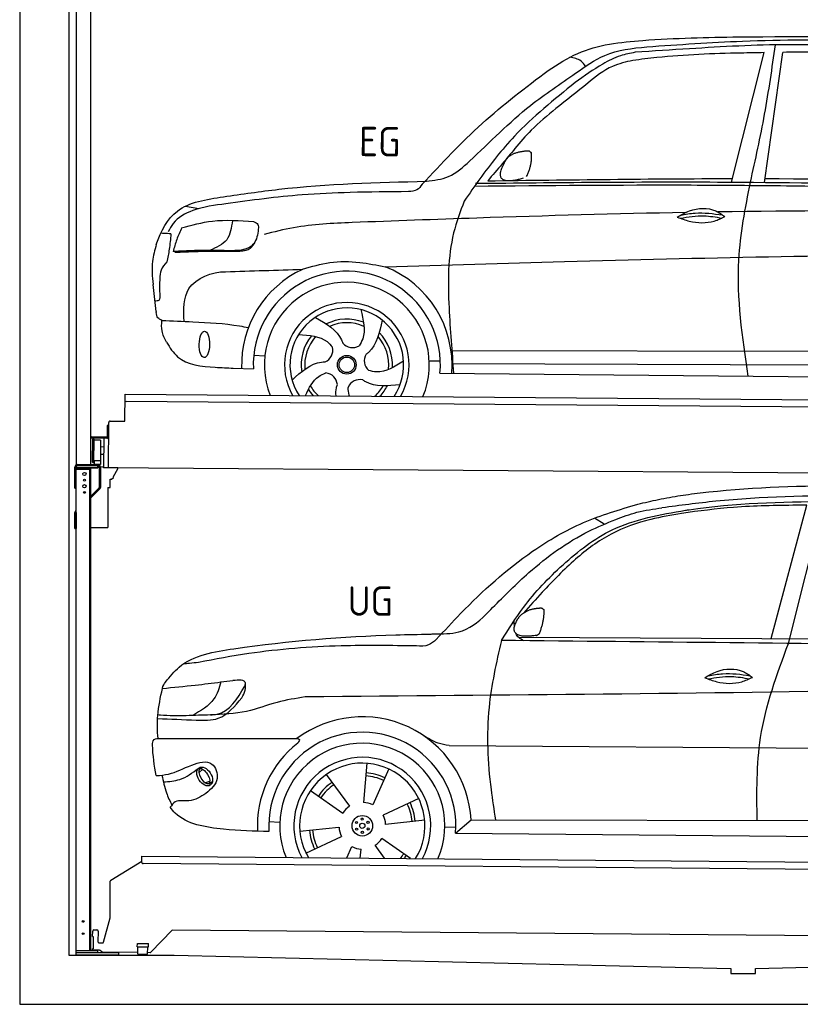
# Model space of a CAD drawing. Header units: millimetres. Extents: x -411 to 6777, y 0 to 6677.
# Tile 1 of 6: x 0 to 3183, y 0 to 4014. Entities that reach past the tile are written whole.
import ezdxf

# ---------------------------------------------------------------- set-up
doc = ezdxf.new("R2010")
doc.units = ezdxf.units.MM
for name, color, linetype, lineweight in [('AM_0', 7, 'Continuous', 50), ('car', 10, 'Continuous', 25), ('Gebäude', 7, 'Continuous', 25), ('Plattform', 7, 'Continuous', 25), ('Ständer hinten', 7, 'Continuous', 25)]:
    doc.layers.add(name, color=color, linetype=linetype, lineweight=lineweight)
doc.styles.get("Standard").update_dxf_attribs({"font": 'ISOCP.SHX'})

# ---------------------------------------------------------------- blocks, each defined once
blk = doc.blocks.new('Ständer_hinten_GT200')
at = {"layer": 'Ständer hinten'}
for p, q in [((225, 2104), (225, 2190)), ((230, 200), (230, 2190)), ((319, 2187), (230, 2187)), ((230, 2182), (290, 2182)), ((235, 2200), (319, 2200)), ((319, 2195), (235, 2195)), ((285, 2182), (285, 218)), ((290, 218), (290, 2187)), ((319, 2187), (319, 2195)), ((324, 2190), (324, 2107.2)), ((329, 2190), (328.9, 2107.1)), ((341.8, 2189.5), (329, 2190.6)), ((341.8, 2187.7), (341.8, 2189.5)), ((399.8, 2187.2), (341.8, 2187.7)), ((383, 2151.9), (399.7, 2182.7)), ((399.7, 2182.7), (399.8, 2187.2)), ((369, 2107), (369, 2140.5)), ((369, 2140.5), (374, 2140.5)), ((374, 2140.5), (382.9, 2147.4)), ((382.9, 2147.4), (383, 2147.8)), ((383, 2147.8), (383, 2151.9)), ((225, 2104), (230, 2104)), ((290, 2072.1), (322.5, 2103.6)), ((325.9, 2100), (290, 2065.2)), ((360, 2106.3), (369, 2107)), ((360, 2106.3), (360, 1944)), ((228.1, 2012.1), (230, 2014)), ((230, 2004.9), (225, 2004.9)), ((225, 1940), (225, 2004.9)), ((230, 2004.9), (230, 1940)), ((225, 1940), (230, 1940)), ((290, 1944), (360, 1944)), ((319, 218), (230, 218)), ((404, 210), (230, 210)), ((319, 210), (319, 218)), ((404, 200), (404, 210)), ((404, 200), (230, 200))]:
    blk.add_line(p, q, dxfattribs=at)
for centre, radius in [((264, 2162), 6.5), ((264, 2137), 3.7), ((264, 2112), 6.5), ((264, 2087), 3.7), ((258.6, 338), 3.7), ((258.6, 288), 3.7)]:
    blk.add_circle(centre, radius, dxfattribs=at)
for centre, radius, start, end in [((235, 2190), 10, 90, 180), ((235, 2190), 5, 90, 180), ((319, 2190), 10, 0.0086, 89.9915), ((319, 2190), 5, 0, 90), ((319, 2107.2), 5, 314.0428, 0), ((318.9, 2107.1), 10, 314.1186, 0), ((235, 2004.9), 10, 134.1186, 180)]:
    blk.add_arc(centre, radius, start, end, dxfattribs=at)
blk = doc.blocks.new('UG Plattfrom Gl550')
at = {"layer": 'Plattform'}
for p, q in [((498.2, 597.8), (498.3, 603.8)), ((498.3, 603.8), (5435.1, 560.7)), ((371.8, 506.3), (498.1, 583.5)), ((498.1, 578.8), (498.2, 597.8)), ((5429.8, 530.7), (503, 573.7)), ((368.7, 352.3), (369.4, 502.1)), ((342.2, 253.9), (368.7, 352.3)), ((297.4, 276.5), (297.6, 298.5)), ((302.6, 303.5), (314.6, 303.4)), ((319.6, 298.3), (319.2, 255.3)), ((621.4, 302.7), (535.3, 212)), ((5347, 261.5), (621.4, 302.7)), ((297.4, 276.5), (299.7, 276.5)), ((299.7, 276.5), (299.3, 225.5)), ((324.2, 250.3), (337.3, 250.2)), ((479.6, 234.9), (479.7, 247.9)), ((479.7, 247.9), (524.7, 247.5)), ((524.6, 234.5), (524.7, 247.5)), ((296.9, 220.5), (297, 225.5)), ((325.2, 220.3), (296.9, 220.5)), ((299.3, 225.5), (297, 225.5)), ((335.5, 213.3), (328.3, 219.2)), ((481.8, 210.9), (338.6, 212.2)), ((479.6, 234.9), (524.6, 234.5)), ((481.8, 204.9), (482.1, 234.9)), ((481.8, 204.9), (521.8, 204.6)), ((521.8, 204.6), (522.1, 234.6)), ((531.7, 210.5), (521.8, 210.6))]:
    blk.add_line(p, q, dxfattribs=at)
for centre, start, end in [((503.1, 578.7), 179.5, 269.5), ((374.4, 502.1), 121.4261, 179.5), ((302.6, 298.5), 89.5, 179.5), ((314.6, 298.4), 359.5, 89.5), ((324.2, 255.3), 179.5, 269.5), ((337.4, 255.2), 269.5, 344.9258), ((325.1, 215.3), 50.8402, 89.5), ((338.6, 217.2), 230.8402, 269.5), ((531.7, 215.5), 269.5, 316.4902)]:
    blk.add_arc(centre, 5, start, end, dxfattribs=at)
blk = doc.blocks.new('Palette EG Gl550')
at = {"layer": 'Plattform'}
for p, q in [((428.6, 2377), (429.5, 2487)), ((429.5, 2487), (5467.3, 2448)), ((5462.1, 2418), (434.2, 2457)), ((362.6, 2187.5), (363.6, 2372.5)), ((368.6, 2377.5), (428.6, 2377)), ((356.5, 2360.3), (356.1, 2314.3)), ((363.5, 2360.2), (356.5, 2360.3)), ((358.1, 2313.3), (358.5, 2360.3)), ((354.1, 2312.3), (292.8, 2312.8)), ((293.1, 2312.8), (293.1, 2307.8)), ((293.1, 2310.8), (355.1, 2310.3)), ((355.1, 2307.3), (293.1, 2307.8)), ((297.3, 2210.5), (298, 2304.5)), ((302, 2304.5), (301.3, 2210.5)), ((330, 2299.4), (329.3, 2215.2)), ((342.6, 2307.4), (341.7, 2187.7)), ((355.1, 2307.3), (355.1, 2310.3)), ((363.1, 2313.2), (358.1, 2313.3)), ((358.2, 2313.3), (363.1, 2313.2)), ((342.3, 2271.9), (329.8, 2272.3)), ((328.9, 2215), (303.9, 2215)), ((303.9, 2215), (303.9, 2200)), ((328.9, 2215), (303.9, 2215)), ((303.9, 2215), (303.9, 2200)), ((328.9, 2215), (328.9, 2200)), ((328.9, 2215), (328.9, 2200)), ((342.1, 2241.7), (329.5, 2241.8)), ((303.9, 2200), (328.9, 2200)), ((328.9, 2200), (303.9, 2200)), ((5465, 2148), (341.7, 2187.7))]:
    blk.add_line(p, q, dxfattribs=at)
for centre, radius, start, end in [((434.3, 2462), 5, 179.556, 269.556), ((368.6, 2372.5), 5, 89.556, 179.556), ((300, 2304.5), 2, 359.3444, 179.3444), ((302.4, 2300.4), 0.4, 179.3444, 271.7264), ((313.4, 1973.4), 326.8, 87.1681, 91.938), ((329.6, 2299.4), 0.4, 359.3444, 86.9565), ((354.1, 2314.3), 2.01, 269.7445, 359.3674), ((355.1, 2313.3), 3, 269.7663, 359.5554), ((355.1, 2313.3), 6, 269.556, 359.556), ((355.1, 2313.3), 6, 269.5566, 359.5553), ((299.3, 2210.5), 2, 179.3444, 359.3444), ((301.7, 2214.6), 0.4, 86.9623, 179.3444), ((302.7, 2223.3), 8.39, 263.3001, 278.0521), ((328.9, 2215.2), 0.4, 267.6536, 359.3444)]:
    blk.add_arc(centre, radius, start, end, dxfattribs=at)
blk = doc.blocks.new('Car_UG')
at = {"layer": 'car'}
for p, q in [((3049.2, 1522.4), (3188.4, 2067.2)), ((3119.4, 1502.8), (3258.9, 2083.2)), ((2363.9, 1981.2), (2323.3, 2005.3)), ((2018.2, 1516.7), (4071.9, 1528)), ((1686.7, 1072), (1687.1, 1072)), ((1740.1, 1072.2), (3746.7, 1078.5)), ((721.8, 952.1), (736.6, 966.1)), ((723.6, 965.3), (734.1, 974.7)), ((1405.7, 996.9), (1393.6, 837)), ((1495.1, 974.6), (1431.3, 827.5)), ((1240.8, 949.6), (1336.3, 820.8)), ((746.4, 910.7), (765.7, 918.1)), ((761.5, 906.9), (777, 916.6)), ((1176.9, 883.3), (1309.3, 793)), ((1618.4, 855.5), (1474, 786)), ((1643.8, 766.9), (1484.6, 748.6)), ((1770.2, 716.1), (1832.9, 770.4)), ((1832.9, 770.4), (3642.9, 784.6)), ((1008.4, 755), (1053.1, 753.1)), ((1135.4, 716.9), (1294.6, 735.3)), ((1726.3, 740.3), (1771.1, 740.7)), ((1160.8, 628.4), (1305.2, 697.9)), ((1588.1, 610.3), (1469.9, 690.9)), ((1770.2, 716.1), (3701, 717.8)), ((1327.7, 609.9), (1347.9, 656.3)), ((1382.8, 610), (1385.6, 646.8)), ((1482.1, 610.1), (1442.9, 663))]:
    blk.add_line(p, q, dxfattribs=at)
for centre, radius in [((1389.6, 741.9), 41.9), ((1388.8, 769.1), 4.46), ((1365.7, 754.9), 4.46), ((1366.4, 727.7), 4.46), ((1389.6, 741.9), 10.7), ((1412.8, 756.2), 4.46), ((1413.5, 729), 4.46), ((1390.3, 714.8), 4.46)]:
    blk.add_circle(centre, radius, dxfattribs=at)
for centre, radius, start, end in [((1389.8, 742.4), 443.9, 3.6233, 127.5084), ((1389.6, 741.9), 381.5, 356.1115, 184.141), ((1389.6, 741.9), 427.8, 128.5907, 183.5582), ((1389.6, 741.9), 336.7, 337.0019, 203.1531), ((1389.6, 741.9), 279.1, 331.8638, 208.2913), ((1389.6, 741.9), 255.4, 328.9743, 211.1808), ((1389.6, 741.9), 204, 65.3726, 86.5671), ((1389.6, 741.9), 216.3, 65.4485, 86.5251), ((1389.6, 741.9), 216.3, 125.4485, 146.5251), ((1389.6, 741.9), 204, 125.3726, 146.5671), ((1389.6, 741.9), 95.2, 124.034, 147.5844), ((1389.6, 741.9), 95.2, 64.034, 87.5844), ((1389.6, 741.9), 204, 5.3726, 26.5671), ((1389.6, 741.9), 216.3, 5.4485, 26.5251), ((1389.6, 741.9), 95.2, 4.034, 27.5844), ((1389.6, 741.9), 204, 185.3726, 206.5671), ((1389.6, 742), 95.2, 184.034, 207.5844), ((1389.6, 742), 216.3, 185.4485, 206.5251), ((1389.6, 741.9), 95.2, 304.034, 327.5844), ((1389.6, 741.9), 95.2, 244.034, 267.5844), ((1389.6, 741.9), 204, 319.7706, 326.5671), ((1389.6, 741.9), 216.3, 322.4984, 326.5251)]:
    blk.add_arc(centre, radius, start, end, dxfattribs=at)
for centre, major_axis, ratio in [((744.9, 936.4), (23.2, -35.3), 0.641217), ((743.6, 937), (-17.9, 30.2), 0.433194)]:
    blk.add_ellipse(centre, major_axis=major_axis, ratio=ratio, dxfattribs=at)
for points, knots in [([(2673.6, 2101.7), (2688.3, 2103.8), (2892.1, 2133.3), (3240, 2153.3), (3572.3, 2144.1), (3713.5, 2140.2)], [0, 0, 0, 0, 44.363443, 617.827051, 1041.677324, 1041.677324, 1041.677324, 1041.677324]), ([(2499.6, 2064), (2527.6, 2071.1), (2585.2, 2085.6), (2643.6, 2096.2), (2673.6, 2101.7)], [0, 0, 0, 0, 86.602296, 178.13615, 178.13615, 178.13615, 178.13615]), ([(4360.6, 1997.9), (4212.5, 2028.4), (3890.5, 2094.7), (3371.9, 2112.1), (2931.5, 2097.6), (2671.4, 2060.7), (2598.4, 2050.4)], [0, 0, 0, 0, 452.969864, 984.660554, 1551.463157, 1772.575196, 1772.575196, 1772.575196, 1772.575196]), ([(1683.6, 1504.3), (1716, 1540.2), (1835.2, 1672), (2026, 1846.8), (2274, 1995.2), (2424.9, 2041.2), (2499.6, 2064)], [0, 0, 0, 0, 145.246154, 533.109695, 771.486221, 1004.894321, 1004.894321, 1004.894321, 1004.894321]), ([(2410.1, 2001.1), (2438.7, 2012.2), (2499.5, 2035.7), (2564.1, 2045.3), (2598.4, 2050.4)], [0, 0, 0, 0, 91.476949, 195.154815, 195.154815, 195.154815, 195.154815]), ([(3188.4, 2067.2), (3174.9, 2066.9), (3075.5, 2064.8), (2904.7, 2061.4), (2749, 2038.7), (2678.4, 2028.4)], [666.326512, 666.326512, 666.326512, 666.326512, 706.624571, 964.215873, 1178.205668, 1178.205668, 1178.205668, 1178.205668]), ([(2694.7, 2041.5), (2699.6, 2042.3), (2889.8, 2073.3), (3138.1, 2082), (3380.2, 2085), (3434.7, 2085.7)], [0, 0, 0, 0, 14.958905, 578.066478, 741.647169, 741.647169, 741.647169, 741.647169]), ([(1948.9, 1503), (1977.4, 1549.1), (2047.5, 1662.6), (2194.7, 1820), (2405.9, 1988.6), (2591.2, 2022.5), (2694.7, 2041.5)], [0, 0, 0, 0, 162.281083, 399.433399, 644.903205, 954.973623, 954.973623, 954.973623, 954.973623]), ([(2678.4, 2028.4), (2636.4, 2020.6), (2538.1, 2002.3), (2386.2, 1948.2), (2241.1, 1837.7), (2130.6, 1720.8), (2063.6, 1644.3), (2038.6, 1615.8)], [0, 0, 0, 0, 128.205286, 300.044117, 477.787268, 668.958491, 782.608096, 782.608096, 782.608096, 782.608096]), ([(1912.1, 1636.5), (1959.9, 1685.6), (2076.7, 1805.6), (2245.6, 1931.2), (2373.5, 1985.5), (2410.1, 2001.1)], [0, 0, 0, 0, 205.645796, 502.611548, 621.944957, 621.944957, 621.944957, 621.944957]), ([(1657.5, 1526.1), (1663.4, 1526.4), (1702.6, 1528.5), (1788.4, 1525.3), (1864.5, 1585.3), (1903.1, 1626.8), (1912.1, 1636.5)], [0, 0, 0, 0, 17.864769, 117.886459, 248.863247, 288.815655, 288.815655, 288.815655, 288.815655]), ([(581, 1319.9), (598.5, 1341.9), (665.7, 1426.2), (1011.8, 1486.6), (1343.3, 1516.6), (1611.1, 1524.7), (1657.5, 1526.1)], [0, 0, 0, 0, 82.89181, 318.191673, 980.786507, 1119.82356, 1119.82356, 1119.82356, 1119.82356]), ([(2040.1, 1502.9), (2032.7, 1506.7), (2018.7, 1513.7), (2010.9, 1525.5), (2008.3, 1531.9)], [0, 0, 0, 0, 23.95332, 45.454919, 45.454919, 45.454919, 45.454919]), ([(1683.6, 1504.3), (1673.7, 1495.6), (1651, 1475.4), (1620.2, 1476.6), (1602.8, 1477.3)], [0, 0, 0, 0, 38.143453, 88.165274, 88.165274, 88.165274, 88.165274]), ([(1948.9, 1503), (1929.3, 1412.2), (1886.1, 1212.1), (1900, 963.5), (1925.5, 812.4), (1932.4, 771.2)], [0, 0, 0, 0, 277.646403, 612.029433, 737.577371, 737.577371, 737.577371, 737.577371]), ([(2999.2, 779.6), (2996.6, 893.4), (2990.8, 1141.6), (3074.2, 1376), (3119.4, 1502.8)], [0, 0, 0, 0, 338.772014, 738.643609, 738.643609, 738.643609, 738.643609]), ([(1602.8, 1477.3), (1500.3, 1477.6), (1272, 1478.3), (974.5, 1452.7), (783, 1414.7), (715, 1401.3)], [0, 0, 0, 0, 307.290604, 684.949059, 892.925798, 892.925798, 892.925798, 892.925798]), ([(715, 1401.3), (702.8, 1399.4), (682.4, 1396.2), (661.8, 1395), (653.6, 1394.5)], [0, 0, 0, 0, 36.94927, 61.79219, 61.79219, 61.79219, 61.79219]), ([(2780.2, 1359.4), (2796.1, 1369.2), (2842.3, 1397.6), (2920.7, 1401), (2961.8, 1371.5), (2973.8, 1362.9)], [0, 0, 0, 0, 56.386158, 162.852709, 206.792536, 206.792536, 206.792536, 206.792536]), ([(2791.9, 1355.2), (2824.2, 1360.6), (2880.8, 1370.1), (2937.3, 1361.2), (2961.4, 1356.9)], [0, 0, 0, 0, 73.878693, 129.282646, 129.282646, 129.282646, 129.282646]), ([(2793.8, 1367.6), (2813.3, 1371.6), (2869.7, 1382.1), (2927, 1374.8), (2964.4, 1369.6)], [7.57653, 7.57653, 7.57653, 7.57653, 52.544532, 137.659237, 137.659237, 137.659237, 137.659237]), ([(905, 1306), (906.1, 1310.7), (911.9, 1334), (880.5, 1330.9), (855.5, 1328.4)], [0, 0, 0, 0, 13.096912, 65.411115, 65.411115, 65.411115, 65.411115]), ([(4890.6, 1288.6), (4777.2, 1299.9), (4524.7, 1325.1), (4086.9, 1331.2), (2954.4, 1298.1), (1961.1, 1279.8), (1151.4, 1264.8)], [0, 0, 0, 0, 341.879851, 760.963773, 1312.001547, 3741.308129, 3741.308129, 3741.308129, 3741.308129]), ([(2780.2, 1359.4), (2796.2, 1353.4), (2844.4, 1336.4), (2915.2, 1334.3), (2959.9, 1356.1), (2973.8, 1362.9)], [5.208578, 5.208578, 5.208578, 5.208578, 44.198582, 121.455021, 156.55166, 156.55166, 156.55166, 156.55166]), ([(553.4, 1089.4), (549.9, 1120.8), (547.7, 1189.3), (561.5, 1256.9), (568.9, 1293.5)], [233.087768, 233.087768, 233.087768, 233.087768, 327.386109, 438.943239, 438.943239, 438.943239, 438.943239]), ([(568.9, 1293.5), (613.6, 1298.3), (693.2, 1306.7), (772.5, 1317.5), (807.3, 1322.2)], [0, 0, 0, 0, 134.722083, 240.148268, 240.148268, 240.148268, 240.148268]), ([(568.9, 1293.5), (569, 1293.9), (571, 1303.4), (576.1, 1311.8), (581, 1319.9)], [0, 0, 0, 0, 1.13726, 29.051294, 29.051294, 29.051294, 29.051294]), ([(807.3, 1322.2), (800.1, 1297.4), (782.2, 1236.2), (725.9, 1203.7), (692.4, 1184.4)], [0, 0, 0, 0, 75.006289, 185.501988, 185.501988, 185.501988, 185.501988]), ([(766.1, 1187.6), (775.3, 1188.3), (838.7, 1193.2), (874.5, 1254), (905, 1306)], [0, 0, 0, 0, 27.186628, 187.736759, 187.736759, 187.736759, 187.736759]), ([(893.3, 1258.9), (898.7, 1268.9), (909.3, 1288.1), (908.2, 1310.1), (907.7, 1320.6)], [0, 0, 0, 0, 33.373471, 64.521028, 64.521028, 64.521028, 64.521028]), ([(550.5, 1170.6), (602.3, 1169.1), (683.6, 1166.7), (816, 1163.2), (864.7, 1223.5), (893.3, 1258.9)], [0, 0, 0, 0, 158.046902, 247.919639, 375.430208, 375.430208, 375.430208, 375.430208]), ([(1151.4, 1264.8), (1112.9, 1258.3), (1031.9, 1244.5), (908.8, 1194.3), (815.8, 1189.9), (766.1, 1187.6)], [0, 0, 0, 0, 117.033337, 246.052945, 394.183881, 394.183881, 394.183881, 394.183881]), ([(766.1, 1187.6), (733.2, 1186.1), (665.1, 1182.9), (593.3, 1181.8), (554.8, 1185), (551.4, 1185.2)], [0, 0, 0, 0, 98.913306, 204.443634, 214.852043, 214.852043, 214.852043, 214.852043]), ([(530.6, 1062.9), (531.2, 1071), (532, 1081.5), (543.6, 1089.6), (549.7, 1089.5), (553.4, 1089.4)], [0, 0, 0, 0, 22.369619, 29.273836, 40.160281, 40.160281, 40.160281, 40.160281]), ([(553.4, 1089.4), (615.4, 1090), (826.6, 1091.9), (1037.8, 1093.8), (1119.5, 1094.5)], [24.694283, 24.694283, 24.694283, 24.694283, 210.588534, 658.29544, 658.29544, 658.29544, 658.29544]), ([(1119.5, 1094.5), (1123.9, 1094), (1135.3, 1092.6), (1127.5, 1082.5), (1122.8, 1076.3)], [0, 0, 0, 0, 10.752795, 27.576977, 27.576977, 27.576977, 27.576977]), ([(1740.1, 1072.2), (1724.8, 1074.7), (1686.2, 1081), (1652.7, 1101.6), (1632.5, 1114.1)], [0, 0, 0, 0, 45.939522, 116.435962, 116.435962, 116.435962, 116.435962]), ([(547.6, 937.7), (564.6, 939.3), (615.7, 944.2), (679.2, 981.7), (778.3, 1010.2), (809.5, 918), (771.3, 885.5), (750.3, 867.6)], [0, 0, 0, 0, 50.161126, 151.683964, 234.294042, 296.871295, 373.222701, 373.222701, 373.222701, 373.222701]), ([(576.5, 912.7), (599.7, 914.5), (652.2, 918.4), (694.4, 950.6), (718, 968.6)], [0, 0, 0, 0, 68.191309, 155.020743, 155.020743, 155.020743, 155.020743]), ([(570.5, 940.1), (575.7, 915.7), (584.8, 873.3), (604.1, 834.6), (612.3, 818.2)], [0, 0, 0, 0, 74.615031, 129.277415, 129.277415, 129.277415, 129.277415]), ([(750.3, 867.6), (729, 853), (691.8, 827.7), (629.6, 843), (612, 818.1), (605.8, 809.3)], [0, 0, 0, 0, 75.158891, 131.059011, 161.208919, 161.208919, 161.208919, 161.208919]), ([(1009.1, 714.4), (948.8, 715.2), (819.4, 718.6), (662.4, 741.7), (611.9, 801), (605.8, 809.3)], [46.114962, 46.114962, 46.114962, 46.114962, 230.839937, 438.448503, 469.89769, 469.89769, 469.89769, 469.89769])]:
    blk.add_open_spline(points, degree=3, knots=knots, dxfattribs=at)
for points, degree in [([(2012.7, 1587.1), (2028.9, 1617.5), (2071.5, 1632)], 2), ([(2071.5, 1632), (2100.1, 1638), (2113, 1636.9)], 2), ([(2103.7, 1532.7), (2124.6, 1585.9), (2121.6, 1630.8)], 2), ([(2113, 1636.9), (2119.1, 1630.9), (2121.6, 1630.8)], 2), ([(2001.9, 1560.2), (2001.1, 1568), (2000.7, 1576.3), (2000.3, 1584.5)], 3), ([(2090.2, 1524.9), (1968.2, 1505.1), (2012.7, 1587.1)], 2), ([(2090.2, 1524.9), (2096.2, 1526.7), (2103.7, 1532.7)], 2), ([(3811.9, 1502.7), (3190.9, 1502.8), (2569.9, 1502.9), (1948.9, 1503)], 3), ([(807.3, 1322.2), (823.4, 1324.3), (839.4, 1326.3), (855.5, 1328.4)], 3), ([(547.6, 937.7), (537.8, 978.4), (533.7, 1020.6), (530.6, 1062.9)], 3)]:
    blk.add_open_spline(points, degree=degree, dxfattribs=at)
blk = doc.blocks.new('Car_EG')
at = {"layer": 'car'}
for p, q in [((2876.3, 3374.3), (3004.9, 3903.2)), ((3010.3, 3374.3), (3081.8, 3904.9)), ((651.2, 3259.4), (705.8, 3249.4)), ((534.3, 2828.2), (520.9, 2939.3)), ((1741.3, 2679.3), (3606.5, 2690.6)), ((933.9, 2653.9), (978.9, 2651.1)), ((1649.5, 2636.5), (1694.6, 2636.2)), ((1742.5, 2625.9), (3600.6, 2633.6)), ((850.9, 2600.1), (932.6, 2597.9)), ((1693.8, 2586), (3651, 2582.3))]:
    blk.add_line(p, q, dxfattribs=at)
for radius in [38.2, 31.6]:
    blk.add_circle((1313.6, 2617.5), radius, dxfattribs=at)
for centre, radius, start, end in [((1313.6, 2617.4), 429, 355.78, 69.0419), ((1313.6, 2617.4), 429, 115.3257, 182.2892), ((1313.6, 2617.5), 381.5, 355.2633, 182.9357), ((1313.6, 2617.4), 336.4, 337.7896, 202.2104), ((1313.6, 2617.4), 254, 329.958, 210.042), ((1313.6, 2617.5), 231.9, 326.7412, 213.2588), ((1313.6, 2617.5), 186.2, 69.0353, 117.173), ((1313.6, 2617.5), 171.5, 66.3622, 114.5079), ((1313.6, 2617.5), 186.2, 141.0346, 189.1631), ((1313.6, 2617.5), 171.5, 138.3625, 186.4977), ((1313.6, 2617.5), 171.5, 354.349, 42.5022), ((1313.6, 2617.5), 186.2, 357.0232, 45.1683), ((1335.7, 2740.1), 52.3, 221.4441, 301.2029), ((1203.8, 2676.3), 52.3, 293.4441, 13.2029), ((1437.1, 2634.4), 52.3, 149.4441, 229.2029), ((1223.7, 2531.2), 52.3, 5.4441, 85.2029), ((1313.6, 2617.5), 171.5, 210.3494, 227.8612), ((1367.9, 2505.3), 52.3, 77.4441, 157.2029), ((1313.6, 2617.5), 171.5, 312.1388, 330.4884), ((1313.6, 2617.5), 186.2, 316.9275, 333.1555), ((1313.6, 2617.5), 186.2, 213.0221, 223.0725)]:
    blk.add_arc(centre, radius, start, end, dxfattribs=at)
blk.add_ellipse((732.2, 2696.1), major_axis=(-0.6, -53.8), ratio=0.38902, dxfattribs=at)
for points, knots in [([(2901.5, 3966.7), (3162.7, 3970.3), (3629.1, 3976.8), (4094, 3939.6), (4298.6, 3923.3)], [0, 0, 0, 0, 783.131876, 1398.451598, 1398.451598, 1398.451598, 1398.451598]), ([(2125.9, 3824.1), (2164.8, 3849.7), (2279.7, 3925.3), (2552.6, 3957.8), (2771.9, 3963.4), (2901.5, 3966.7)], [0, 0, 0, 0, 138.416977, 409.239574, 800.634472, 800.634472, 800.634472, 800.634472]), ([(3391.9, 3932.7), (3295.3, 3935.1), (3064.9, 3940.8), (2760.5, 3921.2), (2553.1, 3905.9), (2478.9, 3900.4)], [0, 0, 0, 0, 289.925788, 691.034976, 914.075582, 914.075582, 914.075582, 914.075582]), ([(2526.9, 3923.5), (2656.9, 3933.3), (2949.9, 3955.4), (3422.9, 3961.7), (3824.8, 3933.3), (4068.6, 3917.8), (4126.3, 3911)], [0, 0, 0, 0, 391.04113, 881.651907, 1416.366113, 1602.404452, 1602.404452, 1602.404452, 1602.404452]), ([(2953.5, 3374.4), (2973.2, 3466.8), (3012.9, 3652.5), (3038.4, 3840.8), (3051.2, 3935.3)], [0, 0, 0, 0, 283.470666, 569.579509, 569.579509, 569.579509, 569.579509]), ([(1632.3, 3368), (1663.4, 3372), (1730.5, 3380.6), (1866.8, 3504.8), (2019.1, 3664.9), (2213.8, 3794.9), (2361.4, 3904.2), (2467.8, 3916.6), (2526.9, 3923.5)], [0, 0, 0, 0, 92.088496, 198.244431, 535.20583, 761.03899, 900.746615, 1075.694159, 1075.694159, 1075.694159, 1075.694159]), ([(2478.9, 3900.4), (2458.9, 3896.3), (2412.8, 3886.9), (2330.2, 3844.1), (2272.4, 3801.9), (2236, 3775.3)], [0, 0, 0, 0, 61.035564, 140.794883, 275.952712, 275.952712, 275.952712, 275.952712]), ([(3004.9, 3903.2), (2973.6, 3902.4), (2827.9, 3898.6), (2649.2, 3891), (2503.1, 3871.5), (2470.4, 3867.2)], [197.256536, 197.256536, 197.256536, 197.256536, 291.063452, 634.28515, 733.122134, 733.122134, 733.122134, 733.122134]), ([(2470.4, 3867.2), (2442, 3860.6), (2373.5, 3844.7), (2275.1, 3763.3), (2200.8, 3703.4), (2158, 3668.9)], [0, 0, 0, 0, 86.597787, 208.561469, 374.433345, 374.433345, 374.433345, 374.433345]), ([(2276.8, 3841.3), (2271.4, 3849.3), (2256.6, 3870.9), (2230.1, 3875.3), (2213.2, 3878.1)], [0, 0, 0, 0, 27.928882, 76.157533, 76.157533, 76.157533, 76.157533]), ([(1614.8, 3355.6), (1693.6, 3441.3), (1850.5, 3612.2), (2034.3, 3753.6), (2125.9, 3824.1)], [0, 0, 0, 0, 348.504368, 694.469057, 694.469057, 694.469057, 694.469057]), ([(2236, 3775.3), (2150.3, 3705.2), (2006.7, 3587.8), (1871, 3410.9), (1807.9, 3319), (1786.9, 3288.5)], [0, 0, 0, 0, 330.81645, 554.406323, 665.421108, 665.421108, 665.421108, 665.421108]), ([(2158, 3668.9), (2123.6, 3640.1), (2063.8, 3589.8), (1996, 3509.1), (1938.9, 3438.8), (1901.7, 3394.9), (1882.1, 3371.8)], [0, 0, 0, 0, 134.354018, 233.932561, 315.374508, 406.281998, 406.281998, 406.281998, 406.281998]), ([(1833.2, 3361.3), (2161.7, 3367.2), (3013.6, 3382.7), (3865.5, 3365), (4388.9, 3354.1)], [0, 0, 0, 0, 985.739727, 2555.887054, 2555.887054, 2555.887054, 2555.887054]), ([(2950.5, 2583.6), (2925.9, 2741.9), (2884.8, 3006.6), (2933.8, 3268.9), (2953.5, 3374.4)], [0, 0, 0, 0, 475.917648, 795.663342, 795.663342, 795.663342, 795.663342]), ([(805.5, 3298.3), (880.5, 3309.9), (1154.1, 3352.3), (1431.1, 3362.2), (1632.3, 3368)], [0, 0, 0, 0, 227.568723, 830.29912, 830.29912, 830.29912, 830.29912]), ([(1614.8, 3355.6), (1608.6, 3346.8), (1595.1, 3328), (1571.9, 3326.2), (1559.4, 3325.3)], [0, 0, 0, 0, 30.757615, 66.116724, 66.116724, 66.116724, 66.116724]), ([(1829.4, 3350), (2123.4, 3354.9), (2547, 3361.9), (3369.2, 3362), (3897.4, 3350.9), (4296, 3342.6)], [0, 0, 0, 0, 882.102268, 1270.770708, 2466.750946, 2466.750946, 2466.750946, 2466.750946]), ([(532.7, 3101.6), (552.8, 3157.2), (606.7, 3266.9), (735.6, 3287.3), (805.5, 3298.3)], [67.561551, 67.561551, 67.561551, 67.561551, 233.573658, 430.399521, 430.399521, 430.399521, 430.399521]), ([(1559.4, 3325.3), (1480.1, 3324), (1335.7, 3321.6), (1086.9, 3309.2), (918.9, 3284.8), (815.5, 3269.8)], [0, 0, 0, 0, 238.01557, 433.396453, 746.784674, 746.784674, 746.784674, 746.784674]), ([(815.5, 3269.8), (770.1, 3263.7), (693.2, 3253.3), (607.6, 3206.4), (587.4, 3165.7), (581.5, 3153.9)], [0, 0, 0, 0, 137.99626, 233.728897, 272.771125, 272.771125, 272.771125, 272.771125]), ([(1786.9, 3288.5), (1771.3, 3245.5), (1720.6, 3106.3), (1724.5, 2864.4), (1741.6, 2674.5), (1749.5, 2585.9)], [0, 0, 0, 0, 136.633435, 442.372192, 710.487643, 710.487643, 710.487643, 710.487643]), ([(2656.4, 3229.7), (2672.4, 3239.6), (2718.6, 3267.9), (2797, 3271.4), (2838.1, 3241.9), (2850.1, 3233.3)], [0, 0, 0, 0, 56.386158, 162.852709, 206.792536, 206.792536, 206.792536, 206.792536]), ([(2689.9, 3249), (2406.4, 3241.5), (1953.4, 3225.3), (1500.6, 3205), (1331.1, 3197.4)], [1993.331731, 1993.331731, 1993.331731, 1993.331731, 2843.912796, 3352.993084, 3352.993084, 3352.993084, 3352.993084]), ([(2656.4, 3229.7), (2672.5, 3223.8), (2720.7, 3206.8), (2791.5, 3204.7), (2836.2, 3226.5), (2850.1, 3233.3)], [5.208578, 5.208578, 5.208578, 5.208578, 44.198582, 121.455021, 156.55166, 156.55166, 156.55166, 156.55166]), ([(2668.2, 3225.6), (2700.5, 3231), (2757.1, 3240.4), (2813.5, 3231.6), (2837.7, 3227.3)], [0, 0, 0, 0, 73.878693, 129.282646, 129.282646, 129.282646, 129.282646]), ([(2670.1, 3238), (2689.5, 3242), (2746, 3252.5), (2803.2, 3245.2), (2840.7, 3240)], [7.57653, 7.57653, 7.57653, 7.57653, 52.544532, 137.659237, 137.659237, 137.659237, 137.659237]), ([(635.9, 3170.6), (677.3, 3182), (773, 3208.6), (872.5, 3202), (928.9, 3198.3)], [0, 0, 0, 0, 128.068451, 296.209187, 296.209187, 296.209187, 296.209187]), ([(842.6, 3202.6), (838.9, 3173.2), (831.6, 3114.5), (777.3, 3091), (750.2, 3079.2)], [0, 0, 0, 0, 82.469489, 164.871029, 164.871029, 164.871029, 164.871029]), ([(928.9, 3198.3), (936.2, 3195.1), (950, 3189.1), (948.8, 3174.2), (948.3, 3167.2)], [0, 0, 0, 0, 21.276303, 40.575349, 40.575349, 40.575349, 40.575349]), ([(1331.1, 3197.4), (1250.8, 3193.4), (1129.6, 3187.4), (1012.6, 3156.6), (973.1, 3146.2)], [0, 0, 0, 0, 240.25843, 362.37059, 362.37059, 362.37059, 362.37059]), ([(592.1, 3145.2), (583, 3146), (569.4, 3147.1), (555.8, 3147.4), (551.3, 3147.5)], [0, 0, 0, 0, 27.361498, 40.86311, 40.86311, 40.86311, 40.86311]), ([(592.1, 3145.2), (590.5, 3124.3), (587.6, 3085.8), (579.7, 3048.1), (576.2, 3030.9)], [0, 0, 0, 0, 62.962155, 115.550095, 115.550095, 115.550095, 115.550095]), ([(635.9, 3170.6), (629, 3154.6), (615.3, 3123), (606.3, 3089.8), (601.9, 3073.3)], [0, 0, 0, 0, 52.081574, 103.113227, 103.113227, 103.113227, 103.113227]), ([(948.3, 3167.2), (945.6, 3145.6), (941.6, 3114.6), (905.7, 3086), (862.9, 3078.5), (829.7, 3078.8), (810.5, 3079)], [0, 0, 0, 0, 61.688141, 88.915796, 131.377114, 188.888446, 188.888446, 188.888446, 188.888446]), ([(532.7, 3101.6), (526.8, 3078.7), (513.1, 3025.4), (517.3, 2970.6), (520.9, 2939.3)], [0, 0, 0, 0, 70.489124, 164.038385, 164.038385, 164.038385, 164.038385]), ([(930.2, 3108.1), (926.3, 3100.6), (919.2, 3086.9), (899.9, 3080.7), (883.7, 3077.1), (868.6, 3076.2), (857.9, 3075.7), (852.9, 3075.4)], [0, 0, 0, 0, 24.299806, 44.374389, 57.433548, 74.613131, 89.537932, 89.537932, 89.537932, 89.537932]), ([(810.5, 3079), (769.9, 3079.3), (700.3, 3079.8), (630.8, 3075.2), (601.9, 3073.3)], [0, 0, 0, 0, 121.811128, 208.751004, 208.751004, 208.751004, 208.751004]), ([(630.4, 3070.6), (626.8, 3070.4), (619.7, 3070), (612.6, 3069.5), (609.1, 3069.2)], [0, 0, 0, 0, 10.705348, 21.344027, 21.344027, 21.344027, 21.344027]), ([(852.9, 3075.4), (828.7, 3075.2), (779.1, 3074.7), (716.2, 3074.6), (666.2, 3072.2), (641.7, 3071.1), (630.4, 3070.6)], [0, 0, 0, 0, 72.676028, 148.847009, 188.713602, 222.633888, 222.633888, 222.633888, 222.633888]), ([(1467, 3018.1), (1710.5, 3027.3), (2508.4, 3056.9), (3507.6, 3089.1), (4263.4, 3081.5), (4464.4, 3079.4)], [651.356687, 651.356687, 651.356687, 651.356687, 1382.168851, 3046.715693, 3649.598352, 3649.598352, 3649.598352, 3649.598352]), ([(576.2, 3030.9), (567.2, 3020.5), (550.2, 3000.6), (548.9, 2974.5), (548.2, 2962.1)], [0, 0, 0, 0, 39.820875, 76.149862, 76.149862, 76.149862, 76.149862]), ([(1130.1, 3005.2), (1166.7, 3016.7), (1242.3, 3040.4), (1358.1, 3038.8), (1432.5, 3024.6), (1467, 3018.1)], [0, 0, 0, 0, 114.625588, 236.419766, 341.954275, 341.954275, 341.954275, 341.954275]), ([(648.8, 2789.3), (646.6, 2837.9), (641.6, 2945.8), (761.3, 2993.2), (816.2, 2993.1)], [0, 0, 0, 0, 134.846457, 299.405554, 299.405554, 299.405554, 299.405554]), ([(548.2, 2962.1), (547.5, 2943.7), (546.3, 2916.9), (551.8, 2871.5), (535.1, 2871.2), (529.1, 2871.1)], [0, 0, 0, 0, 60.515449, 88.47232, 104.289332, 104.289332, 104.289332, 104.289332]), ([(558.1, 2792.8), (551.8, 2795.5), (538, 2801.5), (535.9, 2816.7), (534.8, 2825.1)], [0, 0, 0, 0, 19.140318, 42.478009, 42.478009, 42.478009, 42.478009]), ([(1368.9, 2842.7), (1379.3, 2800.9), (1392.7, 2747.5), (1369, 2704.5), (1362.8, 2695.4)], [0, 0, 0, 0, 119.179133, 152.546972, 152.546972, 152.546972, 152.546972]), ([(577.8, 2703.6), (570.1, 2718.6), (555.8, 2746.7), (557.3, 2778.1), (558.1, 2792.8)], [0, 0, 0, 0, 49.34423, 92.772447, 92.772447, 92.772447, 92.772447]), ([(558.1, 2792.8), (600.3, 2791.2), (705.9, 2787.1), (824.6, 2782.4), (899, 2768.2), (911, 2765.7)], [0, 0, 0, 0, 126.842835, 317.453829, 354.349286, 354.349286, 354.349286, 354.349286]), ([(1184, 2809.8), (1228.2, 2784.6), (1276.9, 2756.8), (1295, 2710), (1296.5, 2705.5)], [0, 0, 0, 0, 140.862207, 155.3883, 155.3883, 155.3883, 155.3883]), ([(1456.5, 2800.1), (1446.2, 2750.3), (1434.8, 2695.3), (1395.9, 2663.7), (1392, 2660.9)], [0, 0, 0, 0, 140.862207, 155.444261, 155.444261, 155.444261, 155.444261]), ([(1116.5, 2739.6), (1159.4, 2736.7), (1214.4, 2732.9), (1248, 2697), (1254.7, 2688.2)], [0, 0, 0, 0, 119.179133, 152.627431, 152.627431, 152.627431, 152.627431]), ([(577.8, 2703.6), (591.5, 2681.9), (634.5, 2613.9), (750.4, 2603.7), (826.8, 2600.9), (850.9, 2600.1)], [0, 0, 0, 0, 74.559643, 234.06367, 307.600106, 307.600106, 307.600106, 307.600106]), ([(1090.6, 2553.6), (1128.2, 2587.8), (1169.8, 2625.6), (1219.8, 2628.4), (1224.6, 2628.4)], [0, 0, 0, 0, 140.862207, 155.442461, 155.442461, 155.442461, 155.442461]), ([(1544.9, 2634.4), (1509.1, 2610.9), (1463.6, 2581), (1413.5, 2592.4), (1402.9, 2594.8)], [0, 0, 0, 0, 119.179133, 151.2485, 151.2485, 151.2485, 151.2485]), ([(1145.7, 2490.3), (1159.2, 2522.1), (1179.7, 2561.8), (1217.6, 2579.6), (1228.1, 2583.3)], [22.572369, 22.572369, 22.572369, 22.572369, 119.179133, 152.616634, 152.616634, 152.616634, 152.616634]), ([(1270.6, 2490.3), (1269.7, 2501.1), (1270.2, 2516.5), (1274.2, 2531.7), (1275.7, 2536.2)], [106.941313, 106.941313, 106.941313, 106.941313, 140.862207, 155.531654, 155.531654, 155.531654, 155.531654]), ([(1531.5, 2538), (1480.9, 2532.4), (1425.1, 2526.3), (1383, 2553.5), (1379.1, 2556.3)], [0, 0, 0, 0, 140.862207, 155.53262, 155.53262, 155.53262, 155.53262]), ([(1325.3, 2490.3), (1325, 2491.4), (1321.8, 2502.6), (1320.7, 2514.7), (1319.7, 2525.5)], [115.456701, 115.456701, 115.456701, 115.456701, 119.179133, 151.284708, 151.284708, 151.284708, 151.284708])]:
    blk.add_open_spline(points, degree=3, knots=knots, dxfattribs=at)
for points, degree in [([(3202.1, 3907.3), (3162, 3906.6), (3121.9, 3905.8), (3081.8, 3904.9)], 3), ([(2008.7, 3490.5), (2037.3, 3496.5), (2050.2, 3495.4)], 2), ([(2050.2, 3495.4), (2056.3, 3489.4), (2058.8, 3489.3)], 2), ([(1949.8, 3445.6), (1963.1, 3479.7), (2008.7, 3490.5)], 2), ([(2040.8, 3391.3), (2065.8, 3442.4), (2058.8, 3489.3)], 2), ([(2027.4, 3383.4), (1895.7, 3344.2), (1949.8, 3445.6)], 2), ([(1882.1, 3371.8), (2214.7, 3378.8), (2547.3, 3385.8), (2879.8, 3388.7)], 3), ([(3012.3, 3389.7), (3322.7, 3391.5), (3633.1, 3389.6), (3943.4, 3385.3)], 3), ([(3767.9, 3262), (3452.4, 3263.3), (3136.8, 3259.5), (2821.3, 3252.2)], 3), ([(816.2, 2993.1), (920.8, 2997.2), (1025.4, 3001.2), (1130.1, 3005.2)], 3), ([(534.3, 2828.2), (534.5, 2827.1), (534.6, 2826.1), (534.8, 2825.1)], 3), ([(1001.9, 2743.9), (1001.9, 2743.9), (1001.9, 2743.9), (1001.9, 2743.9)], 3)]:
    blk.add_open_spline(points, degree=degree, dxfattribs=at)
blk.add_text('EG', height=120).set_placement((1356.4, 3468.1))
blk = doc.blocks.new('Ständer hinten')
at = {"layer": 'Ständer hinten'}
for p, q in [((229.9, 5212), (229.9, 2198.6)), ((229.9, 5212), (289.9, 5212)), ((289.9, 2200), (289.9, 5212)), ((289.9, 5092), (312.9, 5092)), ((312.9, 5092), (312.9, 4740.7)), ((312.9, 4650.8), (312.9, 4592)), ((289.9, 4592), (312.9, 4592)), ((230, 2190), (230, 2187)), ((230, 2187), (318.9, 2187)), ((318.9, 2195), (235, 2195)), ((318.9, 2195), (318.9, 2187))]:
    blk.add_line(p, q, dxfattribs=at)
blk = doc.blocks.new('Gebäude_365_GT200')
at = {"layer": 'Gebäude'}
for p, q in [((0, 6050.8), (0, 0)), ((200, 5850.9), (200, 200)), ((200, 200), (630.1, 200)), ((630.1, 200), (2900, 146.1)), ((3000, 146.1), (5231.6, 200)), ((2900, 146.1), (2900, 126.1)), ((2900, 126.1), (3000, 126.1)), ((3000, 126.1), (3000, 146.1)), ((0, 0), (5900, 0))]:
    blk.add_line(p, q, dxfattribs=at)

msp = doc.modelspace()

# ---------------------------------------------------------------- block references
at = {"layer": 'AM_0'}
for name, rotation in [('Car_EG', 359.5559561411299), ('Car_UG', 359.4224719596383)]:
    msp.add_blockref(name, (0, 0), dxfattribs=dict(at, rotation=rotation))
at = {"layer": 'Gebäude', "linetype": 'Continuous'}
msp.add_blockref('Gebäude_365_GT200', (0, 0), dxfattribs=at)
at = {"layer": 'Plattform'}
for name in ['Palette EG Gl550', 'UG Plattfrom Gl550']:
    msp.add_blockref(name, (0, 0), dxfattribs=at)
at = {"layer": 'Ständer hinten'}
for name in ['Ständer hinten', 'Ständer_hinten_GT200']:
    msp.add_blockref(name, (0, 0), dxfattribs=at)

# ---------------------------------------------------------------- texts
msp.add_text('UG', height=120).set_placement((1337.66, 1583.58))

doc.saveas('drawing.dxf')
